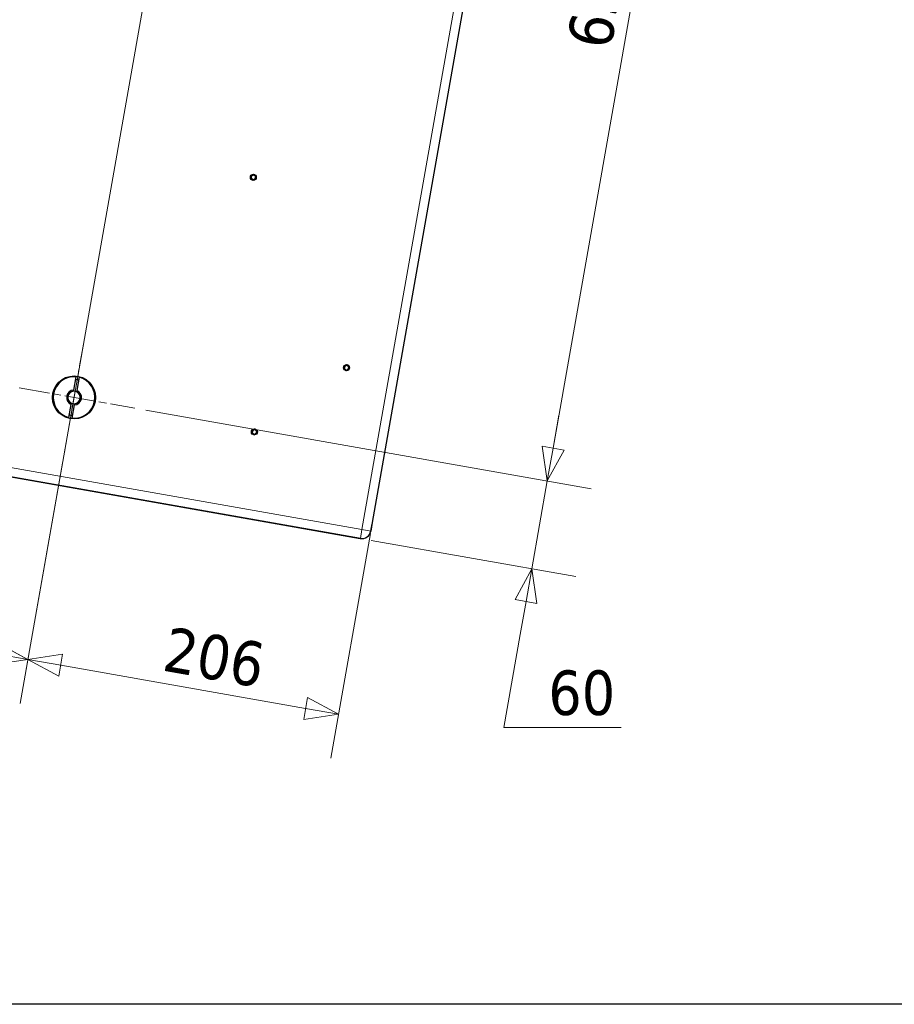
# Model space of a CAD drawing. Header units: millimetres. Extents: x 90 to 4365, y 90 to 3088.
# Tile 27 of 40: x 2840 to 3429, y 90 to 753. Entities that reach past the tile are written whole.
import ezdxf

# ---------------------------------------------------------------- set-up
doc = ezdxf.new("R2010")
doc.units = ezdxf.units.MM
doc.header["$LTSCALE"] = 15
doc.linetypes.add('CHAIN', pattern=[0.3543, 0.2362, -0.0295, 0.0591, -0.0295])
doc.layers.add('Border (ISO)', color=7, linetype='Continuous', lineweight=25)
doc.layers.add('Visibile (ISO)', color=7, linetype='Continuous', lineweight=25)
for name, color, linetype, lineweight, true_color in [('Centro (ISO)', 7, 'Continuous', 15, 0x0080bf), ('Quota (ISO)', 7, 'Continuous', 15, 0x008000), ('Visibile sottile (ISO)', 9, 'Continuous', 18, 0x808080)]:
    doc.layers.add(name, color=color, linetype=linetype, lineweight=lineweight, true_color=true_color)
doc.styles.add('Testo nota (ISO)', font='tahoma.ttf')
doc.dimstyles.new('Default (ISO)', dxfattribs={"dimscale": 15, "dimtxt": 2, "dimasz": 1.5, "dimexe": 2, "dimexo": 0.5, "dimgap": 0.5, "dimtad": 1, "dimtoh": 1, "dimrnd": 1e-08, "dimtxsty": 'Testo nota (ISO)', "dimblk": 'Filled-1', "dimcen": 0.09, "dimdle": 10, "dimclrd": 256, "dimclre": 256, "dimclrt": 256, "dimazin": 2, "dimtfac": 0.75, "dimtmove": 0, "dimatfit": 3, "dimfxl": 0, "dimtolj": 1, "dimtzin": 0, "dimlwd": -1, "dimlwe": -1, "dimarcsym": 0})

# ---------------------------------------------------------------- blocks, each defined once
blk = doc.blocks.new('Bordi Bordo di default')
at = {"layer": 'Border (ISO)', "flags": 128}
blk.add_lwpolyline([(6, 6), (6, 204), (291, 204), (291, 6), (6, 6)], dxfattribs=at)
blk = doc.blocks.new('Filled-1')
at = {"color": 0}
for p, q in [((0, 0), (-1, 0.333)), ((-1, 0.333), (-1, -0.333)), ((-1, 0), (0, 0)), ((-1, -0.333), (0, 0))]:
    blk.add_line(p, q, dxfattribs=at)
at = {"color": 0, "flags": 128}
blk.add_lwpolyline([(-1, -0.333), (0, 0), (-1, 0.333), (-1, -0.333)], dxfattribs=at)
at = {"color": 0}
blk.add_solid([(-1, -0.333), (0, 0), (-1, 0.333), (-1, -0.333)], dxfattribs=at)
blk = doc.blocks.new('*D6')
at = {"layer": 'Defpoints', "color": 0, "transparency": 16777216}
for p in [(2982.97, 1102.02), (3077.65, 414.64), (2845.48, 322.31)]:
    blk.add_point(p, dxfattribs=at)
at = {"layer": 'Quota (ISO)', "transparency": 16777216}
for p, q in [((2981.66, 1094.63), (2840.27, 292.76)), ((3076.35, 407.25), (3049.65, 255.85)), ((3032.7, 289.3), (2867.64, 318.4))]:
    blk.add_line(p, q, dxfattribs=at)
at = {"layer": 'Quota (ISO)', "transparency": 16777216, "xscale": 22.5, "yscale": 22.5, "zscale": 22.5}
for p, rotation in [((2845.48, 322.31), 169.9999999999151), ((3054.86, 285.39), 349.9999999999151)]:
    blk.add_blockref('Filled-1', p, dxfattribs=dict(at, rotation=rotation))
at = {"layer": 'Quota (ISO)', "transparency": 16777216, "insert": (2926.73, 331.46), "char_height": 30, "attachment_point": 4, "rotation": 350, "style": 'Testo nota (ISO)'}
blk.add_mtext('\\A1; 206', dxfattribs=at)
blk = doc.blocks.new('*D8')
at = {"layer": 'Defpoints', "color": 0, "transparency": 16777216}
for p in [(2917.66, 491.59), (3195.59, 442.58), (3069.57, 403.88)]:
    blk.add_point(p, dxfattribs=at)
at = {"layer": 'Quota (ISO)', "transparency": 16777216}
for p, q in [((2925.05, 490.28), (3225.14, 437.37)), ((3199.5, 464.74), (3203.41, 486.9)), ((3185.17, 383.49), (3195.59, 442.58)), ((3076.95, 402.57), (3214.72, 378.28)), ((3181.27, 361.33), (3177.36, 339.18)), ((3166.31, 276.52), (3177.36, 339.18)), ((3245.48, 276.52), (3166.31, 276.52))]:
    blk.add_line(p, q, dxfattribs=at)
at = {"layer": 'Quota (ISO)', "transparency": 16777216, "xscale": 22.5, "yscale": 22.5, "zscale": 22.5}
for p, rotation in [((3195.59, 442.58), 259.9999999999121), ((3185.17, 383.49), 79.9999999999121)]:
    blk.add_blockref('Filled-1', p, dxfattribs=dict(at, rotation=rotation))
at = {"layer": 'Quota (ISO)', "transparency": 16777216, "insert": (3196.31, 299.64), "char_height": 30, "attachment_point": 4, "style": 'Testo nota (ISO)'}
blk.add_mtext('\\A1;60', dxfattribs=at)
blk = doc.blocks.new('*D34')
at = {"layer": 'Defpoints', "color": 0, "transparency": 16777216}
for p in [(3030.53, 1131.71), (2917.66, 491.59), (3195.59, 442.58)]:
    blk.add_point(p, dxfattribs=at)
at = {"layer": 'Quota (ISO)', "transparency": 16777216}
for p, q in [((3037.92, 1130.41), (3338.01, 1077.5)), ((3304.56, 1060.55), (3199.5, 464.74)), ((2925.05, 490.28), (3225.14, 437.37))]:
    blk.add_line(p, q, dxfattribs=at)
at = {"layer": 'Quota (ISO)', "transparency": 16777216, "xscale": 22.5, "yscale": 22.5, "zscale": 22.5}
for p, rotation in [((3308.46, 1082.71), 79.99999999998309), ((3195.59, 442.58), 259.9999999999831)]:
    blk.add_blockref('Filled-1', p, dxfattribs=dict(at, rotation=rotation))
at = {"layer": 'Quota (ISO)', "transparency": 16777216, "insert": (3223.69, 735.05), "char_height": 30, "attachment_point": 4, "rotation": 80, "style": 'Testo nota (ISO)'}
blk.add_mtext('\\A1;650', dxfattribs=at)
blk = doc.blocks.new('*D36')
at = {"layer": 'Defpoints', "color": 0, "transparency": 16777216}
for p in [(2530.03, 948.34), (2870.1, 461.9), (2432.48, 395.13)]:
    blk.add_point(p, dxfattribs=at)
at = {"layer": 'Quota (ISO)', "transparency": 16777216}
for p, q in [((2528.73, 940.95), (2427.27, 365.59)), ((2868.79, 454.51), (2840.27, 292.76)), ((2823.32, 326.22), (2454.64, 391.23))]:
    blk.add_line(p, q, dxfattribs=at)
at = {"layer": 'Quota (ISO)', "transparency": 16777216, "xscale": 22.5, "yscale": 22.5, "zscale": 22.5}
for p, rotation in [((2432.48, 395.13), 169.9999999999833), ((2845.48, 322.31), 349.9999999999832)]:
    blk.add_blockref('Filled-1', p, dxfattribs=dict(at, rotation=rotation))
at = {"layer": 'Quota (ISO)', "transparency": 16777216, "insert": (2583.11, 395.52), "char_height": 30, "attachment_point": 4, "rotation": 350, "style": 'Testo nota (ISO)'}
blk.add_mtext('\\A1;419,37', dxfattribs=at)

msp = doc.modelspace()

# ---------------------------------------------------------------- linework, layer by layer
at = {"layer": 'Centro (ISO)', "linetype": 'CHAIN', "ltscale": 5.555937}
msp.add_line((2870.096, 461.895), (2883.119, 535.756), dxfattribs=at)
at = {"layer": 'Centro (ISO)', "linetype": 'CHAIN', "ltscale": 5.866186}
msp.add_line((2839.677, 505.337), (2917.662, 491.587), dxfattribs=at)
at = {"layer": 'Visibile (ISO)'}
for p, q in [((3207.191, 1149.303), (3077.65, 414.636)), ((2876.474, 503.824), (2878.048, 512.751)), ((2880.017, 512.404), (2878.443, 503.476)), ((2873.198, 485.247), (2874.772, 494.175)), ((2876.742, 493.827), (2875.168, 484.9)), ((3069.657, 403.86), (2828.951, 446.303)), ((2829.03, 446.289), (3069.566, 403.876)), ((3077.65, 414.636), (3076.608, 408.727)), ((3076.608, 408.727), (3077.476, 413.651))]:
    msp.add_line(p, q, dxfattribs=at)
for centre, radius in [((2997.467, 647.155), 2), ((3060.309, 518.878), 2), ((2876.608, 498.826), 14.5), ((2998.16, 475.616), 2)]:
    msp.add_circle(centre, radius, dxfattribs=at)
for centre, radius, start, end in [((2995.929, 646.5), 0.279, 131.259481, 274.88011), ((2995.102, 647.442), 0.975, 311.259589, 34.880002), ((2996.131, 648.159), 0.279, 71.259589, 214.880002), ((2996.036, 645.251), 0.975, 11.259481, 94.88011), ((2996.533, 649.346), 0.975, 251.259481, 334.88011), ((2997.265, 645.495), 0.279, 191.259481, 334.88011), ((2997.668, 648.814), 0.279, 11.259481, 154.88011), ((2998.4, 644.963), 0.975, 71.259481, 154.88011), ((2998.898, 649.059), 0.975, 191.259481, 274.88011), ((2998.803, 646.15), 0.279, 251.259481, 34.88011), ((2999.831, 646.867), 0.975, 131.259481, 214.88011), ((2999.005, 647.81), 0.279, 311.259481, 94.88011), ((3058.771, 518.223), 0.279, 131.259481, 274.88011), ((3057.945, 519.165), 0.975, 311.259589, 34.880002), ((3058.973, 519.882), 0.279, 71.259589, 214.880002), ((3058.878, 516.974), 0.975, 11.259481, 94.88011), ((3059.376, 521.069), 0.975, 251.259481, 334.88011), ((3060.511, 520.537), 0.279, 11.259481, 154.88011), ((3061.242, 516.686), 0.975, 71.259481, 154.88011), ((3061.74, 520.782), 0.975, 191.259481, 274.88011), ((3061.645, 517.873), 0.279, 251.259481, 34.88011), ((3062.673, 518.59), 0.975, 131.259481, 214.88011), ((3061.847, 519.533), 0.279, 311.259481, 94.88011), ((2876.608, 498.826), 14, 84.096044, 255.903956), ((2876.608, 498.826), 14, 264.096044, 75.903956), ((2876.608, 498.826), 12, 75.219808, 84.780192), ((3060.107, 517.219), 0.279, 191.259481, 334.88011), ((2876.608, 498.826), 5, 91.536959, 248.463041), ((2876.608, 498.826), 4.188, 93.814396, 246.185604), ((2876.608, 498.826), 4.188, 66.185604, 93.814396), ((2876.608, 498.826), 5, 271.536959, 68.463041), ((2876.608, 498.826), 4.188, 273.814396, 66.185604), ((2876.608, 498.826), 4.188, 246.185604, 273.814396), ((2876.608, 498.826), 12, 255.219808, 264.780192), ((2996.622, 474.961), 0.279, 131.259481, 274.88011), ((2995.795, 475.903), 0.975, 311.259589, 34.880002), ((2996.824, 476.62), 0.279, 71.259589, 214.880002), ((2996.729, 473.712), 0.975, 11.259481, 94.88011), ((2997.227, 477.807), 0.975, 251.259481, 334.88011), ((2997.958, 473.956), 0.279, 191.259481, 334.88011), ((2998.362, 477.275), 0.279, 11.259481, 154.88011), ((2999.093, 473.424), 0.975, 71.259481, 154.88011), ((2999.591, 477.52), 0.975, 191.259481, 274.88011), ((2999.496, 474.611), 0.279, 251.259481, 34.88011), ((3000.524, 475.328), 0.975, 131.259481, 214.88011), ((2999.698, 476.271), 0.279, 311.259481, 94.88011), ((3070.699, 409.769), 6, 260, 350)]:
    msp.add_arc(centre, radius, start, end, dxfattribs=at)
for points, knots in [([(2995.763, 646.689), (2995.738, 646.667), (2995.717, 646.639), (2995.688, 646.58), (2995.678, 646.544), (2995.675, 646.471), (2995.683, 646.433), (2995.71, 646.368), (2995.732, 646.337), (2995.787, 646.288), (2995.82, 646.27), (2995.883, 646.25), (2995.917, 646.246), (2995.95, 646.249)], [0.085145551, 0.085145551, 0.085145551, 0.085145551, 0.095628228, 0.095628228, 0.106325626, 0.106325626, 0.117023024, 0.117023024, 0.127720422, 0.127720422, 0.13841782, 0.13841782, 0.148900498, 0.148900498, 0.148900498, 0.148900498]), ([(2995.925, 648.015), (2995.963, 647.961), (2995.995, 647.904), (2996.055, 647.772), (2996.082, 647.685), (2996.11, 647.503), (2996.112, 647.408), (2996.09, 647.233), (2996.066, 647.141), (2995.995, 646.972), (2995.948, 646.894), (2995.858, 646.78), (2995.813, 646.732), (2995.763, 646.689)], [0.45465696, 0.45465696, 0.45465696, 0.45465696, 0.47514564, 0.47514564, 0.50159168, 0.50159168, 0.52803773, 0.52803773, 0.55448378, 0.55448378, 0.58092983, 0.58092983, 0.6014185, 0.6014185, 0.6014185, 0.6014185]), ([(2996.211, 648.397), (2996.18, 648.408), (2996.146, 648.412), (2996.08, 648.408), (2996.044, 648.399), (2995.979, 648.364), (2995.95, 648.339), (2995.907, 648.282), (2995.891, 648.248), (2995.876, 648.176), (2995.877, 648.139), (2995.891, 648.074), (2995.905, 648.042), (2995.925, 648.015)], [0.085145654, 0.085145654, 0.085145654, 0.085145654, 0.095628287, 0.095628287, 0.106325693, 0.106325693, 0.117023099, 0.117023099, 0.127720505, 0.127720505, 0.138417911, 0.138417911, 0.148900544, 0.148900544, 0.148900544, 0.148900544]), ([(2995.95, 646.249), (2996.016, 646.255), (2996.082, 646.255), (2996.226, 646.24), (2996.315, 646.22), (2996.487, 646.154), (2996.57, 646.108), (2996.711, 646.002), (2996.778, 645.935), (2996.889, 645.789), (2996.933, 645.709), (2996.988, 645.574), (2997.006, 645.511), (2997.019, 645.446)], [0.45465579, 0.45465579, 0.45465579, 0.45465579, 0.4751446, 0.4751446, 0.5015906, 0.5015906, 0.52803661, 0.52803661, 0.55448261, 0.55448261, 0.58092861, 0.58092861, 0.60141742, 0.60141742, 0.60141742, 0.60141742]), ([(2997.441, 648.921), (2997.413, 648.861), (2997.38, 648.804), (2997.295, 648.686), (2997.233, 648.619), (2997.09, 648.504), (2997.009, 648.455), (2996.847, 648.386), (2996.755, 648.361), (2996.572, 648.338), (2996.481, 648.34), (2996.338, 648.36), (2996.274, 648.375), (2996.211, 648.397)], [0.45465579, 0.45465579, 0.45465579, 0.45465579, 0.4751446, 0.4751446, 0.5015906, 0.5015906, 0.52803661, 0.52803661, 0.55448261, 0.55448261, 0.58092861, 0.58092861, 0.60141741, 0.60141741, 0.60141741, 0.60141741]), ([(2997.019, 645.446), (2997.025, 645.414), (2997.038, 645.382), (2997.075, 645.326), (2997.101, 645.3), (2997.163, 645.261), (2997.199, 645.249), (2997.27, 645.24), (2997.308, 645.244), (2997.378, 645.266), (2997.409, 645.286), (2997.458, 645.331), (2997.479, 645.358), (2997.493, 645.389)], [0.085145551, 0.085145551, 0.085145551, 0.085145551, 0.095628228, 0.095628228, 0.106325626, 0.106325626, 0.117023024, 0.117023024, 0.127720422, 0.127720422, 0.13841782, 0.13841782, 0.148900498, 0.148900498, 0.148900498, 0.148900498]), ([(2997.915, 648.863), (2997.909, 648.896), (2997.896, 648.928), (2997.859, 648.983), (2997.833, 649.009), (2997.77, 649.048), (2997.734, 649.06), (2997.664, 649.069), (2997.626, 649.066), (2997.556, 649.043), (2997.524, 649.023), (2997.475, 648.979), (2997.455, 648.951), (2997.441, 648.921)], [0.085145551, 0.085145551, 0.085145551, 0.085145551, 0.095628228, 0.095628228, 0.106325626, 0.106325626, 0.117023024, 0.117023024, 0.127720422, 0.127720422, 0.13841782, 0.13841782, 0.148900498, 0.148900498, 0.148900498, 0.148900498]), ([(2997.493, 645.389), (2997.52, 645.449), (2997.554, 645.505), (2997.638, 645.623), (2997.7, 645.69), (2997.843, 645.806), (2997.925, 645.854), (2998.087, 645.923), (2998.179, 645.948), (2998.361, 645.972), (2998.452, 645.97), (2998.596, 645.949), (2998.66, 645.934), (2998.722, 645.912)], [0.45465579, 0.45465579, 0.45465579, 0.45465579, 0.4751446, 0.4751446, 0.5015906, 0.5015906, 0.52803661, 0.52803661, 0.55448261, 0.55448261, 0.58092861, 0.58092861, 0.60141742, 0.60141742, 0.60141742, 0.60141742]), ([(2998.983, 648.06), (2998.918, 648.054), (2998.852, 648.054), (2998.707, 648.069), (2998.618, 648.089), (2998.447, 648.155), (2998.364, 648.202), (2998.223, 648.307), (2998.155, 648.374), (2998.044, 648.521), (2998, 648.601), (2997.946, 648.735), (2997.927, 648.798), (2997.915, 648.863)], [0.45465579, 0.45465579, 0.45465579, 0.45465579, 0.4751446, 0.4751446, 0.5015906, 0.5015906, 0.52803661, 0.52803661, 0.55448261, 0.55448261, 0.58092861, 0.58092861, 0.60141742, 0.60141742, 0.60141742, 0.60141742]), ([(2998.722, 645.912), (2998.754, 645.901), (2998.788, 645.897), (2998.854, 645.901), (2998.89, 645.911), (2998.955, 645.945), (2998.984, 645.97), (2999.026, 646.027), (2999.042, 646.062), (2999.057, 646.133), (2999.057, 646.171), (2999.042, 646.235), (2999.028, 646.267), (2999.009, 646.294)], [0.085145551, 0.085145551, 0.085145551, 0.085145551, 0.095628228, 0.095628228, 0.106325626, 0.106325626, 0.117023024, 0.117023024, 0.127720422, 0.127720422, 0.13841782, 0.13841782, 0.148900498, 0.148900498, 0.148900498, 0.148900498]), ([(2999.009, 646.294), (2998.971, 646.348), (2998.938, 646.405), (2998.879, 646.537), (2998.852, 646.624), (2998.823, 646.806), (2998.822, 646.901), (2998.843, 647.076), (2998.867, 647.168), (2998.939, 647.338), (2998.986, 647.415), (2999.075, 647.53), (2999.12, 647.578), (2999.17, 647.621)], [0.45465579, 0.45465579, 0.45465579, 0.45465579, 0.4751446, 0.4751446, 0.5015906, 0.5015906, 0.52803661, 0.52803661, 0.55448261, 0.55448261, 0.58092861, 0.58092861, 0.60141742, 0.60141742, 0.60141742, 0.60141742]), ([(2999.17, 647.621), (2999.196, 647.642), (2999.217, 647.67), (2999.246, 647.729), (2999.256, 647.765), (2999.258, 647.838), (2999.251, 647.876), (2999.223, 647.941), (2999.201, 647.973), (2999.147, 648.022), (2999.114, 648.039), (2999.051, 648.059), (2999.016, 648.063), (2998.983, 648.06)], [0.085145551, 0.085145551, 0.085145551, 0.085145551, 0.095628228, 0.095628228, 0.106325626, 0.106325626, 0.117023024, 0.117023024, 0.127720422, 0.127720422, 0.13841782, 0.13841782, 0.148900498, 0.148900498, 0.148900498, 0.148900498]), ([(3058.605, 518.412), (3058.58, 518.39), (3058.559, 518.363), (3058.53, 518.303), (3058.52, 518.267), (3058.517, 518.194), (3058.525, 518.157), (3058.553, 518.091), (3058.575, 518.06), (3058.629, 518.011), (3058.662, 517.993), (3058.725, 517.973), (3058.759, 517.969), (3058.793, 517.972)], [0.085145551, 0.085145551, 0.085145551, 0.085145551, 0.095628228, 0.095628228, 0.106325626, 0.106325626, 0.117023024, 0.117023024, 0.127720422, 0.127720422, 0.13841782, 0.13841782, 0.148900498, 0.148900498, 0.148900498, 0.148900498]), ([(3058.767, 519.738), (3058.805, 519.685), (3058.837, 519.627), (3058.897, 519.495), (3058.924, 519.408), (3058.953, 519.226), (3058.954, 519.131), (3058.932, 518.956), (3058.909, 518.864), (3058.837, 518.695), (3058.79, 518.617), (3058.701, 518.503), (3058.655, 518.455), (3058.605, 518.412)], [0.45465696, 0.45465696, 0.45465696, 0.45465696, 0.47514564, 0.47514564, 0.50159168, 0.50159168, 0.52803773, 0.52803773, 0.55448378, 0.55448378, 0.58092983, 0.58092983, 0.6014185, 0.6014185, 0.6014185, 0.6014185]), ([(3059.054, 520.12), (3059.022, 520.131), (3058.988, 520.136), (3058.922, 520.131), (3058.886, 520.122), (3058.821, 520.087), (3058.792, 520.062), (3058.749, 520.005), (3058.733, 519.971), (3058.718, 519.899), (3058.719, 519.862), (3058.734, 519.797), (3058.747, 519.766), (3058.767, 519.738)], [0.085145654, 0.085145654, 0.085145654, 0.085145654, 0.095628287, 0.095628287, 0.106325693, 0.106325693, 0.117023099, 0.117023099, 0.127720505, 0.127720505, 0.138417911, 0.138417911, 0.148900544, 0.148900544, 0.148900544, 0.148900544]), ([(3058.793, 517.972), (3058.858, 517.979), (3058.924, 517.978), (3059.068, 517.963), (3059.157, 517.943), (3059.329, 517.877), (3059.412, 517.831), (3059.553, 517.725), (3059.62, 517.658), (3059.732, 517.512), (3059.775, 517.432), (3059.83, 517.297), (3059.849, 517.234), (3059.861, 517.169)], [0.45465579, 0.45465579, 0.45465579, 0.45465579, 0.4751446, 0.4751446, 0.5015906, 0.5015906, 0.52803661, 0.52803661, 0.55448261, 0.55448261, 0.58092861, 0.58092861, 0.60141742, 0.60141742, 0.60141742, 0.60141742]), ([(3060.283, 520.644), (3060.256, 520.584), (3060.222, 520.527), (3060.137, 520.409), (3060.076, 520.342), (3059.933, 520.227), (3059.851, 520.178), (3059.689, 520.109), (3059.597, 520.084), (3059.415, 520.061), (3059.324, 520.063), (3059.18, 520.083), (3059.116, 520.098), (3059.054, 520.12)], [0.45465579, 0.45465579, 0.45465579, 0.45465579, 0.4751446, 0.4751446, 0.5015906, 0.5015906, 0.52803661, 0.52803661, 0.55448261, 0.55448261, 0.58092861, 0.58092861, 0.60141741, 0.60141741, 0.60141741, 0.60141741]), ([(3060.757, 520.586), (3060.751, 520.619), (3060.738, 520.651), (3060.701, 520.706), (3060.675, 520.732), (3060.613, 520.771), (3060.577, 520.784), (3060.506, 520.792), (3060.468, 520.789), (3060.398, 520.766), (3060.366, 520.747), (3060.317, 520.702), (3060.297, 520.674), (3060.283, 520.644)], [0.085145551, 0.085145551, 0.085145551, 0.085145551, 0.095628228, 0.095628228, 0.106325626, 0.106325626, 0.117023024, 0.117023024, 0.127720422, 0.127720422, 0.13841782, 0.13841782, 0.148900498, 0.148900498, 0.148900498, 0.148900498]), ([(3060.335, 517.112), (3060.362, 517.172), (3060.396, 517.229), (3060.481, 517.346), (3060.542, 517.413), (3060.685, 517.529), (3060.767, 517.577), (3060.929, 517.646), (3061.021, 517.672), (3061.203, 517.695), (3061.294, 517.693), (3061.438, 517.672), (3061.502, 517.657), (3061.564, 517.635)], [0.45465579, 0.45465579, 0.45465579, 0.45465579, 0.4751446, 0.4751446, 0.5015906, 0.5015906, 0.52803661, 0.52803661, 0.55448261, 0.55448261, 0.58092861, 0.58092861, 0.60141742, 0.60141742, 0.60141742, 0.60141742]), ([(3061.825, 519.783), (3061.76, 519.777), (3061.694, 519.777), (3061.55, 519.792), (3061.461, 519.812), (3061.289, 519.878), (3061.206, 519.925), (3061.065, 520.031), (3060.998, 520.097), (3060.886, 520.244), (3060.843, 520.324), (3060.788, 520.458), (3060.769, 520.521), (3060.757, 520.586)], [0.45465579, 0.45465579, 0.45465579, 0.45465579, 0.4751446, 0.4751446, 0.5015906, 0.5015906, 0.52803661, 0.52803661, 0.55448261, 0.55448261, 0.58092861, 0.58092861, 0.60141742, 0.60141742, 0.60141742, 0.60141742]), ([(3061.564, 517.635), (3061.596, 517.624), (3061.63, 517.62), (3061.696, 517.624), (3061.732, 517.634), (3061.797, 517.668), (3061.826, 517.693), (3061.869, 517.75), (3061.885, 517.785), (3061.9, 517.857), (3061.899, 517.894), (3061.884, 517.958), (3061.871, 517.99), (3061.851, 518.017)], [0.085145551, 0.085145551, 0.085145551, 0.085145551, 0.095628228, 0.095628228, 0.106325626, 0.106325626, 0.117023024, 0.117023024, 0.127720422, 0.127720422, 0.13841782, 0.13841782, 0.148900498, 0.148900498, 0.148900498, 0.148900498]), ([(3061.851, 518.017), (3061.813, 518.071), (3061.781, 518.128), (3061.721, 518.261), (3061.694, 518.348), (3061.665, 518.529), (3061.664, 518.624), (3061.686, 518.799), (3061.709, 518.891), (3061.781, 519.061), (3061.828, 519.139), (3061.917, 519.253), (3061.963, 519.301), (3062.013, 519.344)], [0.45465579, 0.45465579, 0.45465579, 0.45465579, 0.4751446, 0.4751446, 0.5015906, 0.5015906, 0.52803661, 0.52803661, 0.55448261, 0.55448261, 0.58092861, 0.58092861, 0.60141742, 0.60141742, 0.60141742, 0.60141742]), ([(3062.013, 519.344), (3062.038, 519.366), (3062.059, 519.393), (3062.088, 519.452), (3062.098, 519.488), (3062.101, 519.561), (3062.093, 519.599), (3062.065, 519.665), (3062.043, 519.696), (3061.989, 519.745), (3061.956, 519.763), (3061.893, 519.782), (3061.859, 519.786), (3061.825, 519.783)], [0.085145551, 0.085145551, 0.085145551, 0.085145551, 0.095628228, 0.095628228, 0.106325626, 0.106325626, 0.117023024, 0.117023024, 0.127720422, 0.127720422, 0.13841782, 0.13841782, 0.148900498, 0.148900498, 0.148900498, 0.148900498]), ([(3059.861, 517.169), (3059.867, 517.137), (3059.88, 517.105), (3059.917, 517.05), (3059.943, 517.023), (3060.005, 516.984), (3060.041, 516.972), (3060.112, 516.963), (3060.15, 516.967), (3060.22, 516.99), (3060.252, 517.009), (3060.301, 517.054), (3060.321, 517.081), (3060.335, 517.112)], [0.085145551, 0.085145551, 0.085145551, 0.085145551, 0.095628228, 0.095628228, 0.106325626, 0.106325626, 0.117023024, 0.117023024, 0.127720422, 0.127720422, 0.13841782, 0.13841782, 0.148900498, 0.148900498, 0.148900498, 0.148900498]), ([(2996.456, 475.15), (2996.431, 475.128), (2996.41, 475.101), (2996.381, 475.041), (2996.371, 475.005), (2996.368, 474.932), (2996.376, 474.894), (2996.404, 474.829), (2996.426, 474.798), (2996.48, 474.749), (2996.513, 474.731), (2996.576, 474.711), (2996.61, 474.707), (2996.643, 474.71)], [0.085145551, 0.085145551, 0.085145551, 0.085145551, 0.095628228, 0.095628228, 0.106325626, 0.106325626, 0.117023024, 0.117023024, 0.127720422, 0.127720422, 0.13841782, 0.13841782, 0.148900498, 0.148900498, 0.148900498, 0.148900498]), ([(2996.618, 476.476), (2996.656, 476.422), (2996.688, 476.365), (2996.748, 476.233), (2996.775, 476.146), (2996.803, 475.964), (2996.805, 475.869), (2996.783, 475.694), (2996.759, 475.602), (2996.688, 475.433), (2996.641, 475.355), (2996.552, 475.241), (2996.506, 475.193), (2996.456, 475.15)], [0.45465696, 0.45465696, 0.45465696, 0.45465696, 0.47514564, 0.47514564, 0.50159168, 0.50159168, 0.52803773, 0.52803773, 0.55448378, 0.55448378, 0.58092983, 0.58092983, 0.6014185, 0.6014185, 0.6014185, 0.6014185]), ([(2996.905, 476.858), (2996.873, 476.869), (2996.839, 476.873), (2996.773, 476.869), (2996.737, 476.86), (2996.672, 476.825), (2996.643, 476.8), (2996.6, 476.743), (2996.584, 476.709), (2996.569, 476.637), (2996.57, 476.6), (2996.584, 476.535), (2996.598, 476.503), (2996.618, 476.476)], [0.085145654, 0.085145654, 0.085145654, 0.085145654, 0.095628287, 0.095628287, 0.106325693, 0.106325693, 0.117023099, 0.117023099, 0.127720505, 0.127720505, 0.138417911, 0.138417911, 0.148900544, 0.148900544, 0.148900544, 0.148900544]), ([(2996.643, 474.71), (2996.709, 474.716), (2996.775, 474.716), (2996.919, 474.701), (2997.008, 474.681), (2997.18, 474.615), (2997.263, 474.569), (2997.404, 474.463), (2997.471, 474.396), (2997.582, 474.25), (2997.626, 474.17), (2997.681, 474.035), (2997.699, 473.972), (2997.712, 473.907)], [0.45465579, 0.45465579, 0.45465579, 0.45465579, 0.4751446, 0.4751446, 0.5015906, 0.5015906, 0.52803661, 0.52803661, 0.55448261, 0.55448261, 0.58092861, 0.58092861, 0.60141742, 0.60141742, 0.60141742, 0.60141742]), ([(2998.134, 477.382), (2998.106, 477.322), (2998.073, 477.265), (2997.988, 477.147), (2997.927, 477.08), (2997.783, 476.965), (2997.702, 476.916), (2997.54, 476.847), (2997.448, 476.822), (2997.266, 476.799), (2997.174, 476.801), (2997.031, 476.821), (2996.967, 476.836), (2996.905, 476.858)], [0.45465579, 0.45465579, 0.45465579, 0.45465579, 0.4751446, 0.4751446, 0.5015906, 0.5015906, 0.52803661, 0.52803661, 0.55448261, 0.55448261, 0.58092861, 0.58092861, 0.60141741, 0.60141741, 0.60141741, 0.60141741]), ([(2997.712, 473.907), (2997.718, 473.875), (2997.731, 473.843), (2997.768, 473.788), (2997.794, 473.761), (2997.856, 473.722), (2997.892, 473.71), (2997.963, 473.701), (2998.001, 473.705), (2998.071, 473.728), (2998.103, 473.747), (2998.151, 473.792), (2998.172, 473.819), (2998.186, 473.85)], [0.085145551, 0.085145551, 0.085145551, 0.085145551, 0.095628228, 0.095628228, 0.106325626, 0.106325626, 0.117023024, 0.117023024, 0.127720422, 0.127720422, 0.13841782, 0.13841782, 0.148900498, 0.148900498, 0.148900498, 0.148900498]), ([(2998.608, 477.324), (2998.602, 477.357), (2998.589, 477.389), (2998.552, 477.444), (2998.526, 477.47), (2998.464, 477.509), (2998.427, 477.522), (2998.357, 477.53), (2998.319, 477.527), (2998.249, 477.504), (2998.217, 477.484), (2998.168, 477.44), (2998.148, 477.412), (2998.134, 477.382)], [0.085145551, 0.085145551, 0.085145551, 0.085145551, 0.095628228, 0.095628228, 0.106325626, 0.106325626, 0.117023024, 0.117023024, 0.127720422, 0.127720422, 0.13841782, 0.13841782, 0.148900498, 0.148900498, 0.148900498, 0.148900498]), ([(2998.186, 473.85), (2998.213, 473.91), (2998.247, 473.966), (2998.332, 474.084), (2998.393, 474.151), (2998.536, 474.267), (2998.618, 474.315), (2998.78, 474.384), (2998.872, 474.41), (2999.054, 474.433), (2999.145, 474.431), (2999.289, 474.41), (2999.353, 474.395), (2999.415, 474.373)], [0.45465579, 0.45465579, 0.45465579, 0.45465579, 0.4751446, 0.4751446, 0.5015906, 0.5015906, 0.52803661, 0.52803661, 0.55448261, 0.55448261, 0.58092861, 0.58092861, 0.60141742, 0.60141742, 0.60141742, 0.60141742]), ([(2999.676, 476.521), (2999.611, 476.515), (2999.545, 476.515), (2999.401, 476.53), (2999.312, 476.55), (2999.14, 476.616), (2999.057, 476.663), (2998.916, 476.769), (2998.848, 476.835), (2998.737, 476.982), (2998.693, 477.062), (2998.639, 477.196), (2998.62, 477.259), (2998.608, 477.324)], [0.45465579, 0.45465579, 0.45465579, 0.45465579, 0.4751446, 0.4751446, 0.5015906, 0.5015906, 0.52803661, 0.52803661, 0.55448261, 0.55448261, 0.58092861, 0.58092861, 0.60141742, 0.60141742, 0.60141742, 0.60141742]), ([(2999.415, 474.373), (2999.447, 474.362), (2999.481, 474.358), (2999.547, 474.362), (2999.583, 474.372), (2999.648, 474.406), (2999.677, 474.431), (2999.719, 474.488), (2999.735, 474.523), (2999.751, 474.594), (2999.75, 474.632), (2999.735, 474.696), (2999.721, 474.728), (2999.702, 474.755)], [0.085145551, 0.085145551, 0.085145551, 0.085145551, 0.095628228, 0.095628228, 0.106325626, 0.106325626, 0.117023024, 0.117023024, 0.127720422, 0.127720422, 0.13841782, 0.13841782, 0.148900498, 0.148900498, 0.148900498, 0.148900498]), ([(2999.702, 474.755), (2999.664, 474.809), (2999.631, 474.866), (2999.572, 474.998), (2999.545, 475.085), (2999.516, 475.267), (2999.515, 475.362), (2999.536, 475.537), (2999.56, 475.629), (2999.632, 475.799), (2999.679, 475.877), (2999.768, 475.991), (2999.813, 476.039), (2999.863, 476.082)], [0.45465579, 0.45465579, 0.45465579, 0.45465579, 0.4751446, 0.4751446, 0.5015906, 0.5015906, 0.52803661, 0.52803661, 0.55448261, 0.55448261, 0.58092861, 0.58092861, 0.60141742, 0.60141742, 0.60141742, 0.60141742]), ([(2999.863, 476.082), (2999.889, 476.104), (2999.91, 476.131), (2999.939, 476.19), (2999.949, 476.226), (2999.951, 476.299), (2999.944, 476.337), (2999.916, 476.402), (2999.894, 476.434), (2999.84, 476.483), (2999.807, 476.5), (2999.744, 476.52), (2999.71, 476.524), (2999.676, 476.521)], [0.085145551, 0.085145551, 0.085145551, 0.085145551, 0.095628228, 0.095628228, 0.106325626, 0.106325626, 0.117023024, 0.117023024, 0.127720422, 0.127720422, 0.13841782, 0.13841782, 0.148900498, 0.148900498, 0.148900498, 0.148900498])]:
    msp.add_open_spline(points, degree=3, knots=knots, dxfattribs=at)
for points, weights in [([(2876.329, 503.004), (2876.395, 503.378), (2876.474, 503.824)], [1, 1.00412650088, 1]), ([(2878.443, 503.476), (2878.365, 503.031), (2878.299, 502.657)], [1, 1.00412650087, 1]), ([(2874.772, 494.175), (2874.851, 494.621), (2874.917, 494.994)], [1, 1.00412650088, 1]), ([(2876.886, 494.647), (2876.82, 494.273), (2876.742, 493.827)], [1, 1.00412650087, 1])]:
    msp.add_rational_spline(points, weights, degree=2, dxfattribs=at)
at = {"layer": 'Visibile sottile (ISO)'}
for p, q in [((3070.699, 409.769), (3202.324, 1156.253)), ((2995.745, 646.709), (2995.763, 646.689)), ((2995.902, 648), (2995.925, 648.015)), ((2995.953, 646.222), (2995.95, 646.249)), ((2996.22, 648.423), (2996.211, 648.397)), ((2996.992, 645.441), (2997.019, 645.446)), ((2997.416, 648.932), (2997.441, 648.921)), ((2997.517, 645.377), (2997.493, 645.389)), ((2997.942, 648.868), (2997.915, 648.863)), ((2998.713, 645.887), (2998.722, 645.912)), ((2998.981, 648.087), (2998.983, 648.06)), ((2999.031, 646.31), (2999.009, 646.294)), ((2999.188, 647.6), (2999.17, 647.621)), ((3058.588, 518.432), (3058.605, 518.412)), ((3058.744, 519.723), (3058.767, 519.738)), ((3058.795, 517.945), (3058.793, 517.972)), ((3059.062, 520.146), (3059.054, 520.12)), ((3060.258, 520.655), (3060.283, 520.644)), ((3060.784, 520.591), (3060.757, 520.586)), ((3061.556, 517.61), (3061.564, 517.635)), ((3061.823, 519.81), (3061.825, 519.783)), ((3061.874, 518.033), (3061.851, 518.017)), ((3062.03, 519.323), (3062.013, 519.344)), ((3059.834, 517.164), (3059.861, 517.169)), ((3060.36, 517.1), (3060.335, 517.112)), ((2996.438, 475.17), (2996.456, 475.15)), ((2996.595, 476.461), (2996.618, 476.476)), ((2996.646, 474.683), (2996.643, 474.71)), ((2996.913, 476.884), (2996.905, 476.858)), ((2997.685, 473.902), (2997.712, 473.907)), ((2998.109, 477.393), (2998.134, 477.382)), ((2998.21, 473.838), (2998.186, 473.85)), ((2998.635, 477.329), (2998.608, 477.324)), ((2999.406, 474.348), (2999.415, 474.373)), ((2999.674, 476.548), (2999.676, 476.521)), ((2999.724, 474.771), (2999.702, 474.755)), ((2999.881, 476.061), (2999.863, 476.082)), ((2829.993, 452.212), (3070.699, 409.769)), ((3069.657, 403.86), (3070.699, 409.769)), ((3070.699, 409.769), (3076.608, 408.727))]:
    msp.add_line(p, q, dxfattribs=at)

# ---------------------------------------------------------------- block references
at = {"xscale": 15, "yscale": 15, "zscale": 15}
msp.add_blockref('Bordi Bordo di default', (0, 0), dxfattribs=at)

# ---------------------------------------------------------------- dimensions: what is measured, and where the dimension line sits
at = {"layer": 'Quota (ISO)'}
for base, p1, p2, angle, override, picture, middle in [((3195.591, 442.58), (3030.534, 1131.712), (2917.662, 491.587), 260, {"dimgap": 0.5, "dimtoh": 0, "dimdec": 2, "dimtol": 0, "dimlim": 0, "dimtp": 0, "dimtm": 0, "dimtdec": 2, "dimtofl": 0, "dimatfit": 1}, '*D34', (3252.027, 762.643)), ((2432.483, 395.132), (2870.096, 461.895), (2530.028, 948.338), 350, {"dimgap": 0.5, "dimtoh": 0, "dimdec": 2, "dimtol": 0, "dimlim": 0, "dimtp": 0, "dimtm": 0, "dimtdec": 2, "dimtofl": 0, "dimatfit": 1}, '*D36', (2638.983, 358.721)), ((3195.591, 442.58), (3069.566, 403.876), (2917.662, 491.587), 80, {"dimgap": 0.5, "dimtih": 1, "dimtoh": 1, "dimdec": 2, "dimtol": 0, "dimlim": 0, "dimtp": 0, "dimtm": 0, "dimtdec": 2, "dimtofl": 1, "dimtmove": 1, "dimatfit": 1}, '*D8', (3168.694, 276.524))]:
    dim = msp.add_linear_dim(base=base, p1=p1, p2=p2, angle=angle, dimstyle='Default (ISO)', override=override, dxfattribs=at)
    dim.commit()
    dim.dimension.update_dxf_attribs({"geometry": picture, "text_midpoint": middle, "dimtype": 160})
dim = msp.add_linear_dim(base=(2845.483, 322.309), p1=(3077.65, 414.636), p2=(2982.967, 1102.02), angle=350, text=' 206', dimstyle='Default (ISO)', override={"dimgap": 0.5, "dimtoh": 0, "dimdec": 2, "dimtol": 0, "dimlim": 0, "dimtp": 0, "dimtm": 0, "dimtdec": 2, "dimtofl": 0, "dimatfit": 1}, dxfattribs=at)
dim.commit()
dim.dimension.update_dxf_attribs({"geometry": '*D6', "text_midpoint": (2961.675, 301.821), "dimtype": 160})

doc.saveas('drawing.dxf')
